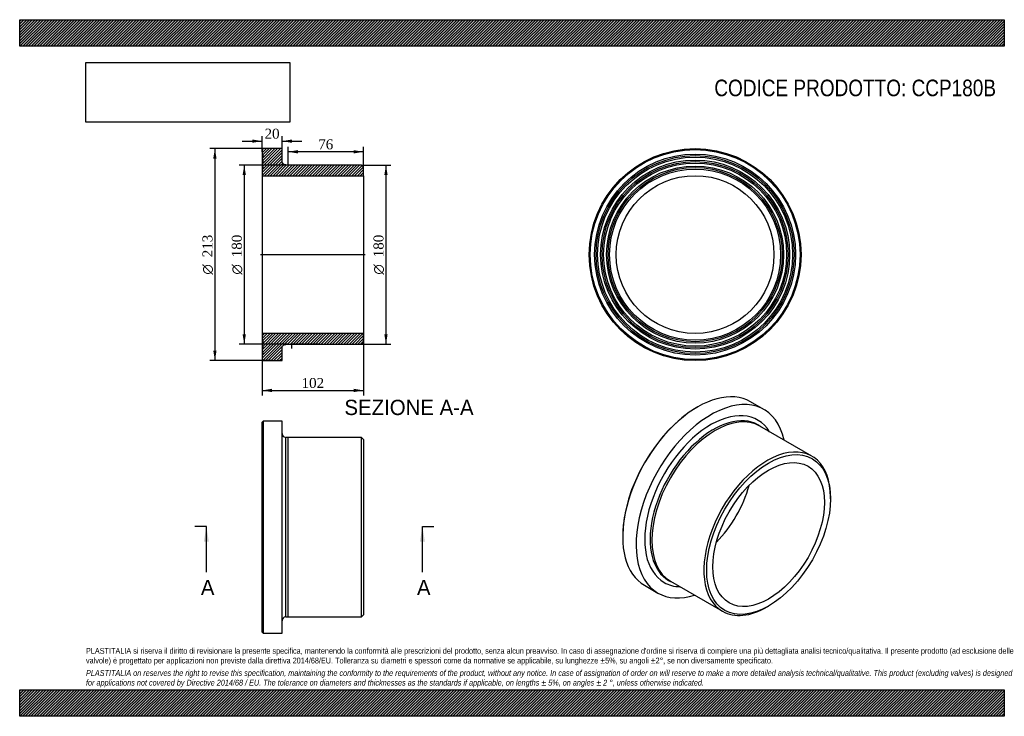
# Model space of a CAD drawing. Header units: millimetres. Extents: x 0 to 990, y 0 to 700.
import ezdxf
from ezdxf.enums import TextEntityAlignment as Align
from ezdxf.lldxf.tags import DXFTag

# ---------------------------------------------------------------- set-up
doc = ezdxf.new("R2010")
doc.units = ezdxf.units.MM
doc.header["$LTSCALE"] = 3.333333
for name, color, linetype in [('CCP180B', 7, 'Continuous'), ('Default', 7, 'Continuous'), ('DV4_Default', 7, 'Continuous')]:
    doc.layers.add(name, color=color, linetype=linetype)
doc.styles.add('SEACAD_Solid_Edge_ANSI', font='seans.ttf')
doc.styles.add('SEACAD_Solid_Edge_ANSI1_Symbols', font='semeca1.ttf')
doc.styles.add('SEACAD_Times_New_Roman', font='times.ttf')
tags = doc.linetypes.add('CENTER2', pattern=[28.575, 19.05, -3.175, 3.175, -3.175]).pattern_tags.tags
tags[10:11] = [DXFTag(74, 4), DXFTag(75, 0), DXFTag(340, '0'), DXFTag(46, 0.0), DXFTag(50, 0.0), DXFTag(44, 0.0), DXFTag(45, 0.0)]
tags[8:9] = [DXFTag(74, 4), DXFTag(75, 0), DXFTag(340, '0'), DXFTag(46, 0.0), DXFTag(50, 0.0), DXFTag(44, 0.0), DXFTag(45, 0.0)]
tags[6:7] = [DXFTag(74, 4), DXFTag(75, 0), DXFTag(340, '0'), DXFTag(46, 0.0), DXFTag(50, 0.0), DXFTag(44, 0.0), DXFTag(45, 0.0)]
tags[4:5] = [DXFTag(74, 4), DXFTag(75, 0), DXFTag(340, '0'), DXFTag(46, 0.0), DXFTag(50, 0.0), DXFTag(44, 0.0), DXFTag(45, 0.0)]
doc.dimstyles.new('ANSImm', dxfattribs={"dimtxt": 10, "dimasz": 10, "dimexe": 5, "dimexo": 0, "dimgap": 2.5, "dimtad": 1, "dimdsep": 46, "dimtxsty": 'SEACAD_Times_New_Roman', "dimblk1": '_SE_FILLED', "dimblk2": '_SE_FILLED', "dimsah": 1, "dimcen": 5, "dimazin": 0, "dimtfac": 0.85, "dimtdec": 3, "dimtofl": 0, "dimtmove": 0, "dimatfit": 3, "dimfxl": 1, "dimarcsym": 0})
picture_1 = doc.add_image_def('image1.jpg', size_in_pixel=(4302, 1260))

# ---------------------------------------------------------------- blocks, each defined once
blk = doc.blocks.new('SE')
at = {"layer": 'CCP180B', "color": 7, "linetype": 'Continuous'}
for p, q in [((244.78, 296.58), (243.78, 295.58)), ((243.78, 84.58), (243.78, 295.58)), ((244.78, 296.58), (244.78, 83.58)), ((263.78, 296.58), (244.78, 296.58)), ((263.78, 83.58), (263.78, 296.58)), ((267.45, 99.89), (267.45, 280.28)), ((269.78, 280.08), (267.45, 280.28)), ((269.78, 100.08), (269.78, 280.08)), ((343.78, 280.08), (269.78, 280.08)), ((343.78, 100.08), (343.78, 280.08)), ((345.78, 278.08), (343.78, 280.08)), ((345.78, 278.08), (345.78, 102.08)), ((267.45, 99.89), (269.78, 100.08)), ((269.78, 100.08), (343.78, 100.08)), ((343.78, 100.08), (345.78, 102.08)), ((243.78, 84.58), (244.78, 83.58)), ((244.78, 83.58), (263.78, 83.58))]:
    blk.add_line(p, q, dxfattribs=at)
for centre, start, end in [((267.78, 284.26), 180, 265.23636), ((267.78, 95.9), 94.76364, 180)]:
    blk.add_arc(centre, 4, start, end, dxfattribs=at)
blk = doc.blocks.new('SE1')
at = {"layer": 'CCP180B', "color": 7, "linetype": 'Continuous'}
for p, q in [((681.58, 310.8), (680.88, 310.4)), ((748.27, 308.32), (734.83, 316.08)), ((796.59, 261.37), (744.26, 291.58)), ((745.59, 290.82), (745.29, 291.03)), ((815.23, 218.54), (815.23, 220.17)), ((606.28, 181.19), (606.28, 180.37)), ((628.33, 131.62), (641.77, 123.86)), ((654.26, 135.7), (706.59, 105.49)), ((655.25, 135.08), (655.59, 134.93)), ((751.59, 109.95), (753, 110.76))]:
    blk.add_line(p, q, dxfattribs=at)
for centre, major_axis, start_param, end_param in [((681.58, 223.85), (53.25, 92.23), 0, 3.141593), ((695.02, 216.09), (-53.25, -92.23), 2.577493, 6.283185), ((680.88, 224.26), (-52.75, -91.37), 3.926991, 5.497787), ((695.02, 216.09), (-47.09, -81.56), 2.842525, 6.283185), ((699.26, 213.64), (-45, -77.94), 3.141593, 6.283185), ((697.61, 214.59), (-45.1, -78.11), 3.082514, 6.283185), ((751.59, 183.43), (-45, -77.94), 2.356194, 6.283185), ((680.88, 224.26), (-39.65, -68.68), 1.142126, 1.999466), ((695.02, 216.09), (-47.09, -81.56), 0, 0.299068), ((697.61, 214.59), (-45.1, -78.11), 0, 0.058344), ((695.02, 216.09), (-53.25, -92.23), 0, 0.564099), ((751.59, 183.43), (-45, -77.94), 0, 0.785398)]:
    blk.add_ellipse(centre, major_axis=major_axis, ratio=0.57735, start_param=start_param, end_param=end_param, dxfattribs=at)
for major_axis in [(44, 76.21), (-39.65, -68.68)]:
    blk.add_ellipse((753, 182.61), major_axis=major_axis, ratio=0.57735, dxfattribs=at)
blk = doc.blocks.new('SE2')
at = {"layer": 'CCP180B', "color": 7, "linetype": 'Continuous'}
for radius in [106.5, 105.5, 101, 99.5, 98, 95, 93.5, 92, 89, 87.5, 86, 79.3]:
    blk.add_circle((679.11, 463.95), radius, dxfattribs=at)
blk = doc.blocks.new('SE4')
at = {"color": 7, "linetype": 'Continuous', "style": 'SEACAD_Solid_Edge_ANSI'}
blk.add_text('A', height=15.33, dxfattribs=at).set_placement((182.16, 137.07), align=Align.TOP_LEFT)
blk = doc.blocks.new('SE5')
at = {"color": 7, "linetype": 'Continuous', "style": 'SEACAD_Solid_Edge_ANSI'}
blk.add_text('A', height=15.33, dxfattribs=at).set_placement((399.42, 137.07), align=Align.TOP_LEFT)
blk = doc.blocks.new('SEANNOT_GROUP')
at = {"linetype": 'Continuous'}
blk.add_hatch(color=7, dxfattribs=at).paths.add_polyline_path([(190.24, 175.4), (187.69, 190.74), (185.13, 175.4)])
at = {"color": 7, "linetype": 'Continuous'}
blk.add_lwpolyline([(187.69, 144.74), (187.69, 190.74)], dxfattribs=at)
blk = doc.blocks.new('SEANNOT_GROUP1')
at = {"linetype": 'Continuous'}
blk.add_hatch(color=7, dxfattribs=at).paths.add_polyline_path([(407.5, 175.4), (404.94, 190.74), (402.39, 175.4)])
at = {"color": 7, "linetype": 'Continuous'}
blk.add_lwpolyline([(404.94, 144.74), (404.94, 190.74)], dxfattribs=at)
blk = doc.blocks.new('SE3')
at = {"layer": 'Default', "color": 7, "linetype": 'CENTER2'}
for p, q in [((187.69, 190.74), (176.19, 190.74)), ((404.94, 190.74), (416.44, 190.74))]:
    blk.add_line(p, q, dxfattribs=at)
at = {"layer": 'Default', "color": 7, "linetype": 'CENTER2', "const_width": 0.0001}
blk.add_lwpolyline([(187.69, 190.74), (404.94, 190.74)], dxfattribs=at)
at = {"layer": 'Default'}
for name in ['SEANNOT_GROUP', 'SEANNOT_GROUP1', 'SE4', 'SE5']:
    blk.add_blockref(name, (0, 0), dxfattribs=at)
blk = doc.blocks.new('SE6')
at = {"layer": 'CCP180B', "linetype": 'Continuous'}
h = blk.add_hatch(dxfattribs=at)
h.set_pattern_fill('LINE', scale=0.62992, angle=45, style=0)
edge = h.paths.add_edge_path()
edge.add_line((345.78, 543.24), (345.78, 551.94))
edge.add_line((345.78, 551.94), (343.78, 553.94))
edge.add_line((343.78, 553.94), (269.78, 553.94))
edge.add_line((269.78, 553.94), (267.45, 554.14))
edge.add_spline(control_points=[(267.45, 554.14), (267.2, 554.16), (266.96, 554.2), (266.48, 554.33), (266.25, 554.42), (265.8, 554.64), (265.59, 554.77), (265.2, 555.06), (265.01, 555.23), (264.67, 555.6), (264.52, 555.8), (264.26, 556.22), (264.15, 556.44), (263.97, 556.9), (263.9, 557.14), (263.81, 557.63), (263.78, 557.88), (263.78, 558.12)], knot_values=[0, 0, 0, 0, 0.125, 0.125, 0.25, 0.25, 0.375, 0.375, 0.5, 0.5, 0.625, 0.625, 0.75, 0.75, 0.875, 0.875, 1, 1, 1, 1], degree=3, periodic=0)
edge.add_line((263.78, 558.12), (263.78, 570.44))
edge.add_line((263.78, 570.44), (244.78, 570.44))
edge.add_line((244.78, 570.44), (243.78, 569.44))
edge.add_line((243.78, 569.44), (243.78, 564.94))
edge.add_line((243.78, 564.94), (244.88, 563.44))
edge.add_line((244.88, 563.44), (243.78, 561.94))
edge.add_line((243.78, 561.94), (243.78, 558.94))
edge.add_line((243.78, 558.94), (244.88, 557.44))
edge.add_line((244.88, 557.44), (243.78, 555.94))
edge.add_line((243.78, 555.94), (243.78, 552.94))
edge.add_line((243.78, 552.94), (244.88, 551.44))
edge.add_line((244.88, 551.44), (243.78, 549.94))
edge.add_line((243.78, 549.94), (243.78, 543.24))
edge.add_line((243.78, 543.24), (345.78, 543.24))
h = blk.add_hatch(dxfattribs=at)
h.set_pattern_fill('LINE', scale=0.62992, angle=45, style=0)
edge = h.paths.add_edge_path()
edge.add_line((345.78, 375.95), (345.78, 384.65))
edge.add_line((345.78, 384.65), (243.78, 384.65))
edge.add_line((243.78, 384.65), (243.78, 377.95))
edge.add_line((243.78, 377.95), (244.88, 376.45))
edge.add_line((244.88, 376.45), (243.78, 374.95))
edge.add_line((243.78, 374.95), (243.78, 371.95))
edge.add_line((243.78, 371.95), (244.88, 370.45))
edge.add_line((244.88, 370.45), (243.78, 368.95))
edge.add_line((243.78, 368.95), (243.78, 365.95))
edge.add_line((243.78, 365.95), (244.88, 364.45))
edge.add_line((244.88, 364.45), (243.78, 362.95))
edge.add_line((243.78, 362.95), (243.78, 358.45))
edge.add_line((243.78, 358.45), (244.78, 357.45))
edge.add_line((244.78, 357.45), (263.78, 357.45))
edge.add_line((263.78, 357.45), (263.78, 369.77))
edge.add_spline(control_points=[(263.78, 369.77), (263.78, 370.01), (263.81, 370.26), (263.9, 370.75), (263.97, 370.99), (264.15, 371.45), (264.26, 371.67), (264.52, 372.09), (264.67, 372.29), (265, 372.65), (265.19, 372.82), (265.59, 373.12), (265.8, 373.25), (266.25, 373.47), (266.48, 373.56), (266.96, 373.69), (267.2, 373.73), (267.45, 373.75)], knot_values=[0, 0, 0, 0, 0.125, 0.125, 0.25, 0.25, 0.375, 0.375, 0.5, 0.5, 0.625, 0.625, 0.75, 0.75, 0.875, 0.875, 1, 1, 1, 1], degree=3, periodic=0)
edge.add_line((267.45, 373.75), (269.78, 373.95))
edge.add_line((269.78, 373.95), (343.78, 373.95))
edge.add_line((343.78, 373.95), (345.78, 375.95))
at = {"layer": 'CCP180B', "color": 7, "linetype": 'Continuous'}
for p, q in [((243.78, 569.44), (244.78, 570.44)), ((243.78, 569.44), (243.78, 564.94)), ((243.78, 564.94), (243.78, 561.97)), ((243.78, 564.94), (244.88, 563.44)), ((263.78, 570.44), (244.78, 570.44)), ((263.78, 558.12), (263.78, 570.44)), ((244.88, 563.44), (243.78, 561.94)), ((243.78, 561.94), (243.78, 558.94)), ((243.78, 558.94), (243.78, 555.97)), ((243.78, 558.94), (244.88, 557.44)), ((244.88, 557.44), (243.78, 555.94)), ((243.78, 555.94), (243.78, 552.94)), ((243.78, 552.94), (243.78, 549.96)), ((243.78, 552.94), (244.88, 551.44)), ((244.88, 551.44), (243.78, 549.94)), ((243.78, 549.94), (243.78, 543.24)), ((269.78, 553.94), (267.45, 554.14)), ((343.78, 553.94), (269.78, 553.94)), ((343.78, 553.94), (345.78, 551.94)), ((345.78, 543.24), (345.78, 551.94)), ((243.78, 543.24), (243.78, 384.65)), ((243.78, 543.24), (345.78, 543.24)), ((345.78, 543.24), (345.78, 384.65)), ((345.78, 384.65), (243.78, 384.65)), ((243.78, 384.65), (243.78, 377.95)), ((243.78, 377.95), (244.88, 376.45)), ((243.78, 377.91), (243.78, 374.95)), ((244.88, 376.45), (243.78, 374.95)), ((345.78, 375.95), (345.78, 384.65)), ((243.78, 374.95), (243.78, 371.95)), ((243.78, 371.95), (244.88, 370.45)), ((243.78, 371.92), (243.78, 368.95)), ((244.88, 370.45), (243.78, 368.95)), ((243.78, 368.95), (243.78, 365.95)), ((263.78, 357.45), (263.78, 369.77)), ((267.45, 373.75), (269.78, 373.95)), ((269.78, 373.95), (343.78, 373.95)), ((345.78, 375.95), (343.78, 373.95)), ((243.78, 365.95), (244.88, 364.45)), ((243.78, 365.93), (243.78, 362.95)), ((244.88, 364.45), (243.78, 362.95)), ((243.78, 362.95), (243.78, 358.45)), ((244.78, 357.45), (243.78, 358.45)), ((244.78, 357.45), (263.78, 357.45))]:
    blk.add_line(p, q, dxfattribs=at)
for points in [[(267.45, 554.14), (266.46, 554.22), (265.51, 554.68), (264.17, 556.15), (263.78, 557.13), (263.78, 558.12)], [(263.78, 369.77), (263.78, 370.76), (264.17, 371.75), (265.5, 373.2), (266.46, 373.67), (267.45, 373.75)]]:
    blk.add_open_spline(points, degree=3, knots=[0, 0, 0, 0, 0.5, 0.5, 1, 1, 1, 1], dxfattribs=at)
at = {"layer": 'DV4_Default', "color": 7, "linetype": 'CENTER2'}
for p, q in [((242.03, 463.95), (347.53, 463.95)), ((273.78, 369.52), (273.78, 373.95)), ((301.78, 373.95), (273.78, 373.95))]:
    blk.add_line(p, q, dxfattribs=at)
blk = doc.blocks.new('DMBLK37')
at = {"layer": 'Default', "linetype": 'Continuous'}
for points in [[(253.78, 325.78), (253.78, 329.11), (243.78, 327.45)], [(335.78, 325.78), (345.78, 327.45), (335.78, 329.11)]]:
    blk.add_hatch(color=7, dxfattribs=at).paths.add_polyline_path(points)
at = {"layer": 'Default', "color": 7, "linetype": 'Continuous'}
for p, q in [((243.78, 384.65), (243.78, 322.45)), ((345.78, 384.65), (345.78, 322.45)), ((243.78, 327.45), (345.78, 327.45))]:
    blk.add_line(p, q, dxfattribs=at)
at = {"layer": 'Default', "color": 7, "linetype": 'Continuous', "style": 'SEACAD_Times_New_Roman'}
blk.add_text('102', height=10, dxfattribs=at).set_placement((283.41, 339.95), align=Align.TOP_LEFT)
blk = doc.blocks.new('_SE_FILLED')
at = {"color": 0}
blk.add_line((0, 0), (-1, 0), dxfattribs=at)
blk.add_solid([(0, 0), (-1, -0.1665), (-1, 0.1665), (0, 0)], dxfattribs=at)
blk = doc.blocks.new('GDimGGroup')
at = {"layer": 'Default', "linetype": 'Continuous'}
for points in [[(194.62, 560.44), (197.95, 560.44), (196.29, 570.44)], [(194.62, 367.45), (196.29, 357.45), (197.95, 367.45)]]:
    blk.add_hatch(color=7, dxfattribs=at).paths.add_polyline_path(points)
at = {"layer": 'Default', "color": 7, "linetype": 'Continuous'}
for p, q in [((254.28, 570.44), (191.29, 570.44)), ((196.29, 570.44), (196.29, 357.45)), ((254.28, 357.45), (191.29, 357.45))]:
    blk.add_line(p, q, dxfattribs=at)
for s, style, p in [('213', 'SEACAD_Times_New_Roman', (183.79, 461.27)), ('O', 'SEACAD_Solid_Edge_ANSI1_Symbols', (183.79, 443.87))]:
    blk.add_text(s, height=10, rotation=90, dxfattribs=dict(at, style=style)).set_placement(p, align=Align.TOP_LEFT)
blk = doc.blocks.new('DMBLK38')
at = {"layer": 'Default', "linetype": 'Continuous'}
for points in [[(279.78, 568.92), (269.78, 567.26), (279.78, 565.59)], [(335.78, 568.92), (335.78, 565.59), (345.78, 567.26)]]:
    blk.add_hatch(color=7, dxfattribs=at).paths.add_polyline_path(points)
at = {"layer": 'Default', "color": 7, "linetype": 'Continuous'}
for p, q in [((269.78, 553.94), (269.78, 572.26)), ((345.78, 567.26), (269.78, 567.26)), ((345.78, 551.94), (345.78, 572.26))]:
    blk.add_line(p, q, dxfattribs=at)
at = {"layer": 'Default', "color": 7, "linetype": 'Continuous', "style": 'SEACAD_Times_New_Roman'}
blk.add_text('76', height=10, dxfattribs=at).set_placement((300.2, 579.76), align=Align.TOP_LEFT)
blk = doc.blocks.new('GDimGGroup1')
at = {"layer": 'Default', "linetype": 'Continuous'}
for points in [[(369.95, 543.94), (368.28, 553.94), (366.61, 543.94)], [(369.95, 383.95), (366.61, 383.95), (368.28, 373.95)]]:
    blk.add_hatch(color=7, dxfattribs=at).paths.add_polyline_path(points)
at = {"layer": 'Default', "color": 7, "linetype": 'Continuous'}
for p, q in [((343.78, 553.94), (373.28, 553.94)), ((368.28, 553.94), (368.28, 373.95)), ((343.78, 373.95), (373.28, 373.95))]:
    blk.add_line(p, q, dxfattribs=at)
for s, style, p in [('180', 'SEACAD_Times_New_Roman', (355.78, 461.27)), ('O', 'SEACAD_Solid_Edge_ANSI1_Symbols', (355.78, 443.87))]:
    blk.add_text(s, height=10, rotation=90, dxfattribs=dict(at, style=style)).set_placement(p, align=Align.TOP_LEFT)
blk = doc.blocks.new('GDimGGroup2')
at = {"layer": 'Default', "linetype": 'Continuous'}
for points in [[(224.12, 543.94), (227.45, 543.94), (225.79, 553.94)], [(224.12, 383.95), (225.79, 373.95), (227.45, 383.95)]]:
    blk.add_hatch(color=7, dxfattribs=at).paths.add_polyline_path(points)
at = {"layer": 'Default', "color": 7, "linetype": 'Continuous'}
for p, q in [((269.78, 553.94), (220.79, 553.94)), ((225.79, 553.94), (225.79, 373.95)), ((269.78, 373.95), (220.79, 373.95))]:
    blk.add_line(p, q, dxfattribs=at)
for s, style, p in [('180', 'SEACAD_Times_New_Roman', (213.29, 461.27)), ('O', 'SEACAD_Solid_Edge_ANSI1_Symbols', (213.29, 443.87))]:
    blk.add_text(s, height=10, rotation=90, dxfattribs=dict(at, style=style)).set_placement(p, align=Align.TOP_LEFT)
blk = doc.blocks.new('DMBLK39')
at = {"layer": 'Default', "linetype": 'Continuous'}
for points in [[(233.78, 579.62), (233.78, 576.29), (243.78, 577.96)], [(273.78, 579.62), (263.78, 577.96), (273.78, 576.29)]]:
    blk.add_hatch(color=7, dxfattribs=at).paths.add_polyline_path(points)
at = {"layer": 'Default', "color": 7, "linetype": 'Continuous'}
for p, q in [((223.78, 577.96), (243.78, 577.96)), ((243.78, 567.19), (243.78, 582.96)), ((263.78, 564.28), (263.78, 582.96)), ((263.78, 577.96), (283.78, 577.96))]:
    blk.add_line(p, q, dxfattribs=at)
at = {"layer": 'Default', "color": 7, "linetype": 'Continuous', "style": 'SEACAD_Times_New_Roman'}
blk.add_text('20', height=10, dxfattribs=at).set_placement((246.2, 590.46), align=Align.TOP_LEFT)

msp = doc.modelspace()

# ---------------------------------------------------------------- hatches: boundary and pattern name
at = {"layer": 'Default', "linetype": 'Continuous'}
h = msp.add_hatch(dxfattribs=at)
h.set_pattern_fill('LINE', scale=0.629921, angle=45, style=0)
h.paths.add_polyline_path([(990, 673.333), (990, 700), (0, 700), (0, 673.333)])
for points in [[(990, 673.333), (990, 700), (0, 700), (0, 673.333)], [(990, 0), (990, 26.667), (0, 26.667), (0, 0)]]:
    msp.add_hatch(color=7, dxfattribs=at).paths.add_polyline_path(points)
h = msp.add_hatch(dxfattribs=at)
h.set_pattern_fill('LINE', scale=0.62992, angle=45, style=0)
h.paths.add_polyline_path([(990, 0), (990, 26.667), (0, 26.667), (0, 0)])

# ---------------------------------------------------------------- linework, layer by layer
at = {"layer": 'Default', "color": 7, "linetype": 'Continuous'}
for p, q in [((0, 700), (990, 700)), ((0, 673.333), (0, 700)), ((990, 700), (990, 673.333)), ((990, 673.333), (0, 673.333)), ((0, 26.667), (990, 26.667)), ((0, 0), (0, 26.667)), ((990, 26.667), (990, 0)), ((990, 0), (0, 0))]:
    msp.add_line(p, q, dxfattribs=at)

# ---------------------------------------------------------------- block references
at = {"layer": 'Default'}
for name in ['GDimGGroup', 'SE6', 'SE2', 'GDimGGroup2', 'GDimGGroup1', 'SE1', 'SE', 'SE3']:
    msp.add_blockref(name, (0, 0), dxfattribs=at)

# ---------------------------------------------------------------- texts
at = {"layer": 'Default', "color": 7, "linetype": 'Continuous', "style": 'SEACAD_Solid_Edge_ANSI'}
msp.add_text('SEZIONE A-A', height=15.33333, dxfattribs=at).set_placement((326.507, 318.068), align=Align.TOP_LEFT)
at = {"layer": 'Default', "attachment_point": 1}
for s, insert, char_height, width in [('{\\fArial Narrow|b0||i0||c0|p34;\\C7;\\H16.66666667;\\W1.;CODICE PRODOTTO: CCP180B}', (698.426, 639.781), 16.66667, 283.87125), ("{\\fArial Narrow|b0||i0||c0|p34;\\C7;\\H5.833333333;\\W1.;PLASTITALIA si riserva il diritto di revisionare la presente specifica, mantenendo la conformità alle prescrizioni del prodotto, senza alcun preavviso. In caso di assegnazione d'ordine si riserva di compiere una più dettagliata analisi tecnico/qualitativa. Il presente prodotto (ad esclusione delle \\P}{\\fArial Narrow|b0||i0||c0|p34;\\C7;\\H5.833333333;\\W1.;valvole) è progettato per applicazioni non previste dalla direttiva 2014/68/EU. Tolleranza su diametri e spessori come da normative se applicabile, su lunghezze ±5%, su angoli ±2°, se non diversamente specificato.\\P}{\\fArial Narrow|b0||i0||c0|p34;\\C7;\\H1.666666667;\\W1.;   \\P}{\\fArial Narrow|b0||i1||c0|p34;\\C7;\\H5.833333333;\\W1.;PLASTITALIA on reserves the right to revise this specification, maintaining the conformity to the requirements of the product, without any notice. In case of assignation of order on will reserve to make a more detailed analysis technical/qualitative. This product (excluding valves) is designed \\P}{\\fArial Narrow|b0||i1||c0|p34;\\C7;\\H5.833333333;\\W1.;for applications not covered by Directive 2014/68 / EU. The tolerance on diameters and thicknesses as the standards if applicable, on lengths ± 5%, on angles ± 2 °, unless otherwise indicated.\\P}", (66.667, 68.675), 5.833333, 856.66667)]:
    msp.add_mtext(s, dxfattribs=dict(at, insert=insert, char_height=char_height, width=width))

# ---------------------------------------------------------------- dimensions: what is measured, and where the dimension line sits
at = {"layer": 'Default', "color": 7, "linetype": 'Continuous'}
for base, p1, p2, picture, middle in [((263.784, 577.957), (243.784, 567.193), (263.784, 564.284), 'DMBLK39', (253.784, 577.957)), ((269.784, 567.256), (345.784, 551.943), (269.784, 553.943), 'DMBLK38', (307.784, 567.256))]:
    dim = msp.add_linear_dim(base=base, p1=p1, p2=p2, text='\\A1;<>', dimstyle='ANSImm', dxfattribs=at)
    dim.commit()
    dim.dimension.update_dxf_attribs({"geometry": picture, "text_midpoint": middle, "dimtype": 160})
dim = msp.add_linear_dim(base=(243.784, 327.446), p1=(243.784, 384.648), p2=(345.784, 384.648), angle=0, text='\\A1;<>', dimstyle='ANSImm', dxfattribs=at)
dim.commit()
dim.dimension.update_dxf_attribs({"geometry": 'DMBLK37', "text_midpoint": (294.784, 327.446), "dimtype": 161})

# ---------------------------------------------------------------- pictures from other files: only their frames are drawn
image = msp.add_image(picture_1, insert=(66.667, 597.011), size_in_units=(204.857, 60))
image.dxf.flags = 7

doc.saveas('drawing.dxf')
